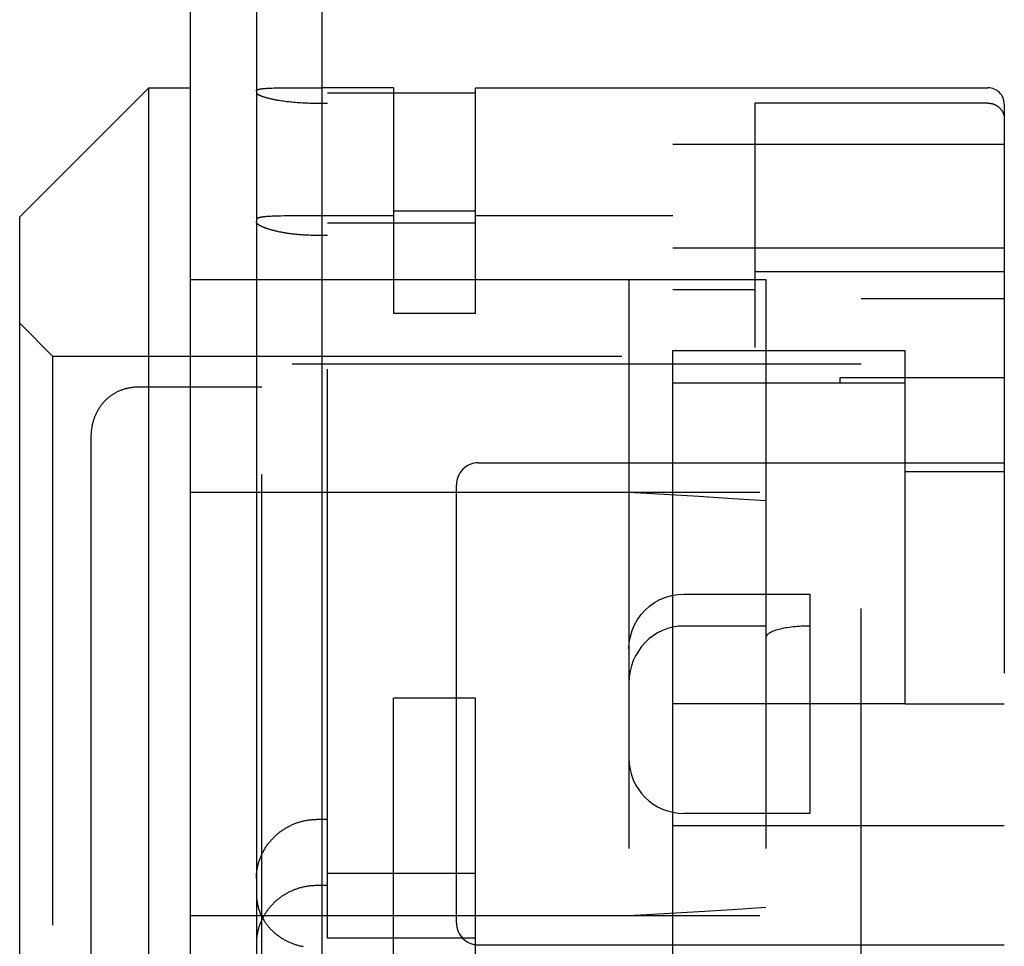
# Model space of a CAD drawing. Header units: inches. Extents: x 0 to 94.4, y 0 to 61.1.
# Tile 10 of 16: x 57.749 to 58.647, y 31.365 to 32.211. Entities that reach past the tile are written whole.
import ezdxf

# ---------------------------------------------------------------- set-up
doc = ezdxf.new("R2010")
doc.units = ezdxf.units.IN
doc.header["$LTSCALE"] = 5.194444
doc.header["$MEASUREMENT"] = 0
doc.linetypes.add('HIDDEN', pattern=[0.2, 0.1, -0.1])
doc.layers.get('0').update_dxf_attribs({"linetype": 'CONTINUOUS'})
doc.layers.add('02___PRT_ALL_AXES', color=7, linetype='CONTINUOUS')
doc.layers.add('DEFAULT_2', color=8, linetype='HIDDEN')

msp = doc.modelspace()

# ---------------------------------------------------------------- linework, layer by layer
at = {"color": 3, "linetype": 'Continuous'}
for p, q in [((57.90465, 30.05087), (57.90465, 38.99081)), ((58.02465, 30.56937), (58.02465, 38.48707))]:
    msp.add_line(p, q, dxfattribs=at)
at = {"color": 7, "linetype": 'Continuous'}
for p, q in [((57.96465, 38.99337), (57.96465, 30.05087)), ((57.74865, 32.03137), (57.86665, 32.14937)), ((57.86665, 31.02437), (57.86665, 32.14937)), ((57.86665, 32.14937), (57.90465, 32.14937)), ((57.973, 32.14878), (57.9739, 32.14884)), ((57.9739, 32.14884), (57.97484, 32.1489)), ((57.97484, 32.1489), (57.97582, 32.14895)), ((57.97582, 32.14895), (57.97685, 32.149)), ((57.97685, 32.149), (57.97791, 32.14905)), ((57.97791, 32.14905), (57.97901, 32.14909)), ((57.97901, 32.14909), (57.98073, 32.14914)), ((57.98073, 32.14914), (57.98253, 32.14919)), ((57.98253, 32.14919), (57.98505, 32.14924)), ((57.98505, 32.14924), (57.98769, 32.14928)), ((57.98769, 32.14928), (57.99188, 32.14932)), ((57.99188, 32.14932), (57.99705, 32.14935)), ((57.99705, 32.14935), (58.00486, 32.14937)), ((57.9758, 32.03184), (57.97482, 32.03177)), ((57.97683, 32.0319), (57.9758, 32.03184)), ((57.97789, 32.03196), (57.97683, 32.0319)), ((57.97899, 32.03201), (57.97789, 32.03196)), ((57.98012, 32.03206), (57.97899, 32.03201)), ((57.98129, 32.0321), (57.98012, 32.03206)), ((57.98312, 32.03216), (57.98129, 32.0321)), ((57.98502, 32.0322), (57.98312, 32.03216)), ((57.98699, 32.03224), (57.98502, 32.0322)), ((57.98973, 32.03229), (57.98699, 32.03224)), ((57.9933, 32.03232), (57.98973, 32.03229)), ((57.99933, 32.03236), (57.9933, 32.03232)), ((57.74865, 31.14237), (57.74865, 32.03137)), ((58.01078, 32.01469), (58.00918, 32.01477)), ((58.01238, 32.01462), (58.01078, 32.01469)), ((58.01399, 32.01456), (58.01238, 32.01462)), ((58.01561, 32.01452), (58.01399, 32.01456)), ((58.01722, 32.01449), (58.01561, 32.01452)), ((58.01884, 32.01448), (58.01722, 32.01449)), ((58.02465, 32.01448), (58.01884, 32.01448)), ((57.96465, 31.97437), (58.02465, 31.97437)), ((57.96465, 31.78009), (58.02465, 31.78009)), ((57.96465, 31.39366), (58.02465, 31.39366))]:
    msp.add_line(p, q, dxfattribs=at)
for points in [[(57.96465, 32.14668), (57.96466, 32.14676), (57.96468, 32.14684), (57.96471, 32.14692), (57.96475, 32.14699), (57.96481, 32.14707), (57.96488, 32.14715), (57.96496, 32.14722), (57.96505, 32.14729), (57.96516, 32.14736), (57.96528, 32.14743), (57.96541, 32.1475), (57.96555, 32.14756), (57.96571, 32.14763), (57.96588, 32.14769), (57.96606, 32.14775), (57.96625, 32.14782), (57.96645, 32.14787), (57.96667, 32.14793), (57.9669, 32.14799), (57.96714, 32.14804), (57.96739, 32.1481), (57.96766, 32.14815), (57.96793, 32.1482), (57.96822, 32.14825), (57.96852, 32.1483), (57.96883, 32.14835), (57.96915, 32.14839), (57.96949, 32.14844), (57.96983, 32.14848), (57.97019, 32.14852), (57.97056, 32.14856), (57.97094, 32.1486), (57.97133, 32.14864), (57.97173, 32.14868), (57.97214, 32.14871), (57.97256, 32.14875), (57.973, 32.14878)], [(58.00486, 32.14937), (58.01301, 32.14937), (58.01384, 32.14937), (58.01467, 32.14937), (58.0155, 32.14937), (58.01633, 32.14937), (58.02465, 32.14937)], [(57.97482, 32.03177), (57.97435, 32.03174), (57.97388, 32.0317), (57.97343, 32.03166), (57.97298, 32.03162), (57.97255, 32.03158), (57.97213, 32.03154), (57.97172, 32.03149), (57.97132, 32.03144), (57.97093, 32.0314), (57.97055, 32.03135), (57.97018, 32.0313), (57.96982, 32.03124), (57.96948, 32.03119), (57.96915, 32.03113), (57.96882, 32.03108), (57.96851, 32.03102), (57.96821, 32.03095), (57.96793, 32.03089), (57.96765, 32.03083), (57.96739, 32.03076), (57.96713, 32.03069), (57.96689, 32.03062), (57.96667, 32.03055), (57.96645, 32.03048), (57.96625, 32.0304), (57.96605, 32.03033), (57.96587, 32.03025), (57.96571, 32.03017), (57.96555, 32.03009), (57.96541, 32.03), (57.96528, 32.02992), (57.96516, 32.02983), (57.96505, 32.02974), (57.96496, 32.02965), (57.96488, 32.02956), (57.96481, 32.02946), (57.96475, 32.02937), (57.96471, 32.02927), (57.96468, 32.02917), (57.96466, 32.02907), (57.96465, 32.02897)], [(58.02465, 32.03237), (58.01632, 32.03237), (58.01549, 32.03237), (58.01466, 32.03237), (58.01383, 32.03237), (57.99933, 32.03236)], [(58.00918, 32.01477), (58.00759, 32.01487), (58.00679, 32.01492), (58.006, 32.01498), (58.00522, 32.01504), (58.00443, 32.0151), (58.00365, 32.01517), (58.00287, 32.01524), (58.00209, 32.01531), (58.00132, 32.01538), (58.00055, 32.01546), (57.99979, 32.01555), (57.99902, 32.01563), (57.99827, 32.01572), (57.99751, 32.01581), (57.99676, 32.0159), (57.99602, 32.016), (57.99528, 32.0161), (57.99454, 32.0162), (57.99381, 32.01631), (57.99308, 32.01642), (57.99236, 32.01653), (57.99165, 32.01664), (57.99094, 32.01676), (57.99024, 32.01688), (57.98954, 32.017), (57.98885, 32.01712), (57.98817, 32.01725), (57.98749, 32.01738), (57.98682, 32.01751), (57.98615, 32.01764), (57.9855, 32.01778), (57.98485, 32.01791), (57.9842, 32.01805), (57.98357, 32.01819), (57.98294, 32.01833), (57.98233, 32.01848), (57.98172, 32.01863), (57.98111, 32.01877), (57.98052, 32.01892), (57.97994, 32.01907), (57.97936, 32.01922), (57.97879, 32.01938), (57.97824, 32.01953), (57.97769, 32.01969), (57.97715, 32.01985), (57.97662, 32.02), (57.9761, 32.02016), (57.97559, 32.02032), (57.9751, 32.02048), (57.97461, 32.02064), (57.97413, 32.02081), (57.97366, 32.02097), (57.97321, 32.02113), (57.97276, 32.02129), (57.97233, 32.02146), (57.9719, 32.02162), (57.97149, 32.02178), (57.97109, 32.02195), (57.9707, 32.02211), (57.97032, 32.02228), (57.96995, 32.02244), (57.9696, 32.0226), (57.96925, 32.02277), (57.96892, 32.02293), (57.9686, 32.02309), (57.9683, 32.02325), (57.968, 32.02341), (57.96772, 32.02357), (57.96745, 32.02373), (57.96719, 32.02389), (57.96694, 32.02405), (57.96671, 32.02421), (57.96649, 32.02437), (57.96628, 32.02452), (57.96608, 32.02468), (57.9659, 32.02483), (57.96573, 32.02498), (57.96557, 32.02513), (57.96542, 32.02528), (57.96529, 32.02543), (57.96517, 32.02558), (57.96506, 32.02573), (57.96496, 32.02587), (57.96488, 32.02601), (57.96481, 32.02616), (57.96475, 32.0263), (57.96471, 32.02643), (57.96468, 32.02657), (57.96466, 32.02671), (57.96465, 32.02684)]]:
    msp.add_lwpolyline(points, dxfattribs=at)
at = {"layer": '02___PRT_ALL_AXES', "color": 8, "linetype": 'HIDDEN'}
for p, q in [((57.90465, 31.02437), (57.90465, 32.14937)), ((58.64715, 32.00311), (58.64715, 31.98119)), ((58.34465, 31.58687), (58.34465, 31.90951)), ((58.55665, 31.58687), (58.55665, 31.90951)), ((58.51665, 31.89687), (57.96965, 31.89687)), ((58.49715, 31.88438), (58.49715, 31.87997)), ((58.64715, 31.88438), (58.49715, 31.88438)), ((57.90465, 31.78009), (58.42965, 31.78009)), ((58.35465, 31.68687), (58.46965, 31.68687)), ((58.55665, 31.58687), (58.34465, 31.58687)), ((57.90465, 31.39366), (58.42965, 31.39366))]:
    msp.add_line(p, q, dxfattribs=at)
at = {"layer": 'DEFAULT_2', "color": 8, "linetype": 'HIDDEN'}
for p, q in [((58.08965, 32.14937), (58.02465, 32.14937)), ((58.08965, 32.14937), (58.08965, 31.94313)), ((58.16465, 31.94313), (58.16465, 32.14937)), ((58.16465, 32.14937), (58.63215, 32.14937)), ((58.34465, 31.22175), (58.34465, 32.14937)), ((58.02965, 31.37309), (58.02965, 32.14435)), ((58.16465, 32.14435), (58.02965, 32.14435)), ((57.98534, 32.13791), (57.98665, 32.1377)), ((57.98665, 32.1377), (57.988, 32.1375)), ((57.988, 32.1375), (57.98937, 32.1373)), ((57.98937, 32.1373), (57.99077, 32.13711)), ((57.99077, 32.13711), (57.99219, 32.13693)), ((57.99437, 32.13668), (57.99585, 32.13652)), ((57.99585, 32.13652), (57.99735, 32.13636)), ((57.99735, 32.13636), (57.99886, 32.13622)), ((57.99886, 32.13622), (58.0004, 32.13609)), ((58.0004, 32.13609), (58.00195, 32.13597)), ((58.00195, 32.13597), (58.00351, 32.13586)), ((58.00351, 32.13586), (58.00509, 32.13575)), ((58.00509, 32.13575), (58.00668, 32.13566)), ((58.00668, 32.13566), (58.00828, 32.13558)), ((58.00828, 32.13558), (58.00989, 32.13551)), ((58.00989, 32.13551), (58.0115, 32.13545)), ((58.0115, 32.13545), (58.01312, 32.1354)), ((58.01312, 32.1354), (58.01475, 32.13536)), ((58.01475, 32.13536), (58.01638, 32.13533)), ((58.01883, 32.13531), (58.02965, 32.13531)), ((58.41965, 31.91233), (58.41965, 32.13531)), ((58.63215, 32.13531), (58.41965, 32.13531)), ((58.64715, 32.13437), (58.64715, 30.22392)), ((58.34465, 32.09787), (58.64715, 32.09787)), ((58.08965, 32.03237), (58.02465, 32.03237)), ((58.16465, 32.03669), (58.08965, 32.03669)), ((58.34465, 32.03237), (58.16465, 32.03237)), ((58.02965, 32.02602), (58.16465, 32.02602)), ((58.02965, 32.01448), (58.02465, 32.01448)), ((58.34465, 32.0033), (58.41965, 32.0033)), ((58.41965, 32.00311), (58.64715, 32.00311)), ((58.64715, 31.98119), (58.41965, 31.98119)), ((57.90465, 31.97437), (57.96465, 31.97437)), ((58.02465, 31.97437), (58.42965, 31.97437)), ((58.30465, 31.97437), (58.30465, 31.19937)), ((58.42965, 31.97437), (58.42965, 31.19937)), ((58.34465, 31.96518), (58.41965, 31.96518)), ((58.51665, 31.15454), (58.51665, 31.95687)), ((58.51665, 31.95687), (58.64715, 31.95687)), ((58.16465, 31.94313), (58.08965, 31.94313)), ((57.74865, 31.93437), (57.77865, 31.90437)), ((58.34465, 31.90951), (58.55665, 31.90951)), ((57.77865, 31.90437), (57.77865, 31.26937)), ((57.77865, 31.90437), (58.42965, 31.90437)), ((57.96965, 31.27687), (57.96965, 31.89687)), ((58.34465, 31.87997), (58.55665, 31.87997)), ((57.83767, 31.87164), (57.83701, 31.8713)), ((57.83902, 31.87227), (57.83834, 31.87196)), ((57.84776, 31.87508), (57.84699, 31.87491)), ((57.96965, 31.876), (57.85671, 31.876)), ((57.81901, 31.85316), (57.81869, 31.85252)), ((57.81969, 31.85442), (57.81935, 31.8538)), ((57.82156, 31.85748), (57.82117, 31.85688)), ((57.81722, 31.84925), (57.81696, 31.84858)), ((57.81365, 31.83022), (57.81365, 31.34353)), ((58.16715, 31.80687), (58.64715, 31.80687)), ((58.55665, 31.7991), (58.64715, 31.7991)), ((57.90465, 31.78009), (57.96465, 31.78009)), ((58.02465, 31.78009), (58.30465, 31.78009)), ((58.14715, 31.38687), (58.14715, 31.78687)), ((58.46965, 31.68687), (58.46965, 31.48687)), ((58.42965, 31.65794), (58.35465, 31.65794)), ((58.08965, 31.09713), (58.08965, 31.59213)), ((58.16465, 31.59213), (58.08965, 31.59213)), ((58.16465, 31.09713), (58.16465, 31.59213)), ((58.55665, 31.58687), (58.64715, 31.58687)), ((58.46965, 31.48687), (58.35465, 31.48687)), ((58.02965, 31.48132), (58.01965, 31.48132)), ((58.34465, 31.47587), (58.64715, 31.47587)), ((58.02965, 31.43225), (58.16465, 31.43225)), ((58.02965, 31.42091), (58.01965, 31.42091)), ((57.90465, 31.39366), (57.96465, 31.39366)), ((58.02465, 31.39366), (58.30465, 31.39366)), ((57.96466, 31.36921), (57.96465, 31.36843)), ((58.16465, 31.37309), (58.02965, 31.37309)), ((58.16715, 31.36687), (58.64715, 31.36687))]:
    msp.add_line(p, q, dxfattribs=at)
for points in [[(57.96465, 32.145), (57.96466, 32.1449), (57.96468, 32.14479), (57.96471, 32.14468), (57.96475, 32.14457), (57.96481, 32.14446), (57.96488, 32.14435), (57.96496, 32.14424), (57.96506, 32.14413), (57.96516, 32.14401), (57.96528, 32.1439), (57.96542, 32.14378), (57.96556, 32.14366), (57.96572, 32.14354), (57.96589, 32.14342), (57.96607, 32.1433), (57.96627, 32.14318), (57.96648, 32.14306), (57.96669, 32.14294), (57.96693, 32.14281), (57.96717, 32.14269), (57.96743, 32.14257), (57.9677, 32.14244), (57.96798, 32.14232), (57.96827, 32.14219), (57.96857, 32.14206), (57.96889, 32.14194), (57.96922, 32.14181), (57.96956, 32.14168), (57.96991, 32.14155), (57.97028, 32.14143), (57.97065, 32.1413), (57.97104, 32.14117), (57.97143, 32.14104), (57.97184, 32.14091), (57.97226, 32.14079), (57.97269, 32.14066), (57.97314, 32.14053), (57.97359, 32.1404), (57.97405, 32.14028), (57.97452, 32.14015), (57.97501, 32.14003), (57.9755, 32.1399), (57.97601, 32.13978), (57.97652, 32.13965), (57.97705, 32.13953), (57.97758, 32.13941), (57.97812, 32.13928), (57.97868, 32.13916), (57.97924, 32.13904), (57.97981, 32.13892), (57.98039, 32.13881), (57.98098, 32.13869), (57.98158, 32.13858), (57.98218, 32.13846), (57.9828, 32.13835), (57.98342, 32.13824), (57.98405, 32.13813), (57.98534, 32.13791)], [(57.99219, 32.13693), (57.99291, 32.13684), (57.99437, 32.13668)], [(58.01638, 32.13533), (58.0172, 32.13532), (58.01883, 32.13531)], [(58.63215, 32.13531), (58.63247, 32.13531), (58.63279, 32.1353), (58.63311, 32.13528), (58.63342, 32.13526), (58.63374, 32.13523), (58.63406, 32.13519), (58.63437, 32.13515), (58.63469, 32.1351), (58.635, 32.13505), (58.63531, 32.13498), (58.63562, 32.13492), (58.63593, 32.13484), (58.63624, 32.13476), (58.63654, 32.13467), (58.63685, 32.13458), (58.63715, 32.13448), (58.63745, 32.13438), (58.63774, 32.13426), (58.63804, 32.13415), (58.63833, 32.13402), (58.63862, 32.13389), (58.6389, 32.13376), (58.63919, 32.13362), (58.63947, 32.13347), (58.63974, 32.13332), (58.64001, 32.13316), (58.64028, 32.13299), (58.64055, 32.13282), (58.64081, 32.13265), (58.64107, 32.13247), (58.64132, 32.13228), (58.64157, 32.13209), (58.64182, 32.1319), (58.64206, 32.1317), (58.6423, 32.13149), (58.64253, 32.13128), (58.64276, 32.13106), (58.64298, 32.13084), (58.6432, 32.13062), (58.64341, 32.13039), (58.64362, 32.13016), (58.64382, 32.12992), (58.64402, 32.12968), (58.64421, 32.12943), (58.6444, 32.12918), (58.64458, 32.12893), (58.64475, 32.12867), (58.64492, 32.12841), (58.64509, 32.12815), (58.64525, 32.12788), (58.6454, 32.12761), (58.64555, 32.12734), (58.64569, 32.12706), (58.64582, 32.12678), (58.64595, 32.1265), (58.64607, 32.12622), (58.64619, 32.12593), (58.6463, 32.12564), (58.6464, 32.12535), (58.64649, 32.12506), (58.64658, 32.12476), (58.64667, 32.12446), (58.64675, 32.12417), (58.64682, 32.12387), (58.64688, 32.12356), (58.64694, 32.12326), (58.64699, 32.12296), (58.64703, 32.12265), (58.64707, 32.12235), (58.6471, 32.12204), (58.64712, 32.12173), (58.64714, 32.12143), (58.64715, 32.12112), (58.64715, 32.12081)], [(57.8567, 31.876), (57.85585, 31.87599), (57.85501, 31.87596), (57.85418, 31.87592), (57.85335, 31.87586), (57.85253, 31.87579), (57.85171, 31.87571), (57.85091, 31.87561), (57.85011, 31.8755), (57.84931, 31.87537), (57.84853, 31.87523), (57.84775, 31.87508), (57.84698, 31.87491), (57.84622, 31.87473), (57.84546, 31.87454), (57.84472, 31.87434), (57.84398, 31.87412), (57.84325, 31.87389), (57.84252, 31.87365), (57.8418, 31.8734), (57.8411, 31.87313), (57.84039, 31.87286), (57.8397, 31.87257), (57.83901, 31.87227), (57.83834, 31.87196), (57.83767, 31.87164), (57.83701, 31.8713), (57.83635, 31.87096), (57.83571, 31.87061), (57.83507, 31.87024), (57.83444, 31.86986), (57.83382, 31.86948), (57.83321, 31.86908), (57.8326, 31.86868), (57.83201, 31.86826), (57.83142, 31.86783), (57.83084, 31.8674), (57.83027, 31.86695), (57.82971, 31.8665), (57.82916, 31.86604), (57.82861, 31.86556), (57.82808, 31.86508), (57.82755, 31.86459), (57.82703, 31.86409), (57.82653, 31.86358), (57.82603, 31.86307), (57.82554, 31.86254), (57.82506, 31.86201), (57.82459, 31.86147), (57.82413, 31.86092), (57.82367, 31.86036), (57.82323, 31.8598), (57.8228, 31.85923), (57.82238, 31.85865), (57.82196, 31.85807), (57.82156, 31.85747), (57.82117, 31.85688), (57.82078, 31.85627), (57.82041, 31.85566), (57.82004, 31.85504), (57.81969, 31.85442), (57.81935, 31.85379), (57.81901, 31.85316), (57.81869, 31.85252), (57.81838, 31.85188), (57.81807, 31.85123), (57.81778, 31.85057), (57.8175, 31.84991), (57.81722, 31.84925), (57.81696, 31.84858), (57.81671, 31.84791), (57.81647, 31.84723), (57.81623, 31.84655), (57.81601, 31.84587), (57.8158, 31.84518), (57.8156, 31.84449), (57.81541, 31.8438), (57.81522, 31.8431), (57.81505, 31.8424), (57.81489, 31.8417), (57.81474, 31.84099), (57.8146, 31.84029), (57.81447, 31.83958), (57.81434, 31.83886), (57.81423, 31.83815), (57.81413, 31.83743), (57.81404, 31.83671), (57.81396, 31.83599), (57.81389, 31.83527), (57.81382, 31.83455), (57.81377, 31.83382), (57.81373, 31.83309), (57.81369, 31.83236), (57.81367, 31.83163), (57.81366, 31.8309), (57.81365, 31.83022)], [(57.83636, 31.87096), (57.83571, 31.87061), (57.83507, 31.87024), (57.83444, 31.86987)], [(57.84398, 31.87412), (57.84325, 31.87389), (57.84252, 31.87365), (57.84181, 31.8734), (57.8411, 31.87313), (57.8404, 31.87286)], [(57.85172, 31.87571), (57.85091, 31.87561), (57.85011, 31.8755), (57.84932, 31.87537)], [(57.85502, 31.87596), (57.85418, 31.87592), (57.85335, 31.87586), (57.85253, 31.87579)], [(57.82554, 31.86254), (57.82506, 31.86201), (57.82459, 31.86147), (57.82413, 31.86092), (57.82368, 31.86037), (57.82323, 31.8598)], [(57.82861, 31.86557), (57.82808, 31.86508), (57.82755, 31.86459), (57.82704, 31.86409)], [(57.8326, 31.86868), (57.83201, 31.86826), (57.83142, 31.86784), (57.83084, 31.8674)], [(57.81838, 31.85188), (57.81807, 31.85123), (57.81778, 31.85057), (57.8175, 31.84992)], [(57.81647, 31.84724), (57.81623, 31.84656), (57.81601, 31.84587), (57.8158, 31.84519), (57.8156, 31.8445), (57.81541, 31.8438), (57.81522, 31.84311)], [(57.81396, 31.836), (57.81389, 31.83527), (57.81382, 31.83455), (57.81377, 31.83382), (57.81373, 31.8331), (57.81369, 31.83237)], [(57.81435, 31.83887), (57.81423, 31.83815), (57.81413, 31.83744)], [(57.81489, 31.8417), (57.81474, 31.841), (57.8146, 31.84029)], [(58.30465, 31.78009), (58.33677, 31.77821), (58.36831, 31.77634), (58.39927, 31.77448), (58.42965, 31.77265)], [(58.30465, 31.63714), (58.30496, 31.64275), (58.30589, 31.64825), (58.30747, 31.6537), (58.30964, 31.65894), (58.31239, 31.66386), (58.31564, 31.6684), (58.31932, 31.67247), (58.32343, 31.6761), (58.32801, 31.6793), (58.33295, 31.682), (58.3382, 31.68413), (58.34363, 31.68567), (58.3491, 31.68658), (58.35465, 31.68687)], [(57.96465, 31.42751), (57.96466, 31.4283), (57.96468, 31.42909), (57.96471, 31.42989), (57.96475, 31.43068), (57.96481, 31.43147), (57.96488, 31.43226), (57.96496, 31.43306), (57.96506, 31.43385), (57.96517, 31.43464), (57.96529, 31.43543), (57.96542, 31.43623), (57.96557, 31.43702), (57.96573, 31.43781), (57.9659, 31.43859), (57.96608, 31.43938), (57.96628, 31.44017), (57.96649, 31.44095), (57.96671, 31.44173), (57.96694, 31.44251), (57.96719, 31.44328), (57.96745, 31.44406), (57.96772, 31.44483), (57.968, 31.44559), (57.9683, 31.44636), (57.9686, 31.44712), (57.96892, 31.44787), (57.96926, 31.44862), (57.9696, 31.44937), (57.96995, 31.45012), (57.97032, 31.45085), (57.9707, 31.45159), (57.97109, 31.45232), (57.97149, 31.45304), (57.9719, 31.45376), (57.97233, 31.45447), (57.97276, 31.45518), (57.97321, 31.45588), (57.97366, 31.45657), (57.97413, 31.45726), (57.97461, 31.45794), (57.9751, 31.45862), (57.9756, 31.45928), (57.9761, 31.45994), (57.97662, 31.4606), (57.97715, 31.46124), (57.97769, 31.46188), (57.97824, 31.46251), (57.97879, 31.46313), (57.97936, 31.46374), (57.97994, 31.46435), (57.98052, 31.46494), (57.98111, 31.46553), (57.98172, 31.46611), (57.98233, 31.46668), (57.98294, 31.46724), (57.98357, 31.46779), (57.98421, 31.46833), (57.98485, 31.46886), (57.9855, 31.46938), (57.98615, 31.46989), (57.98682, 31.47039), (57.98749, 31.47088), (57.98817, 31.47136), (57.98885, 31.47183), (57.98954, 31.47229), (57.99024, 31.47274), (57.99094, 31.47318), (57.99165, 31.47361), (57.99237, 31.47402), (57.99309, 31.47443), (57.99381, 31.47482), (57.99454, 31.47521), (57.99528, 31.47558), (57.99602, 31.47594), (57.99676, 31.47629), (57.99751, 31.47663), (57.99827, 31.47696), (57.99902, 31.47727), (57.99979, 31.47757), (58.00055, 31.47787), (58.00132, 31.47815), (58.00209, 31.47842), (58.00287, 31.47867), (58.00365, 31.47892), (58.00443, 31.47915), (58.00522, 31.47938), (58.006, 31.47959), (58.00679, 31.47978), (58.00759, 31.47997), (58.00838, 31.48014), (58.00918, 31.48031), (58.00998, 31.48046), (58.01078, 31.4806), (58.01158, 31.48072), (58.01238, 31.48084), (58.01319, 31.48094), (58.01399, 31.48103), (58.0148, 31.48111), (58.01561, 31.48117), (58.01641, 31.48123), (58.01722, 31.48127), (58.01803, 31.4813), (58.01884, 31.48132), (58.01965, 31.48132)], [(58.01965, 31.42091), (58.01883, 31.4209), (58.01802, 31.42089), (58.0172, 31.42086), (58.01638, 31.42081), (58.01557, 31.42076), (58.01475, 31.42069), (58.01394, 31.42062), (58.01312, 31.42053), (58.01231, 31.42043), (58.0115, 31.42031), (58.01069, 31.42019), (58.00989, 31.42005), (58.00908, 31.4199), (58.00828, 31.41974), (58.00748, 31.41957), (58.00668, 31.41939), (58.00588, 31.41919), (58.00509, 31.41899), (58.0043, 31.41877), (58.00351, 31.41854), (58.00273, 31.4183), (58.00195, 31.41804), (58.00117, 31.41778), (58.0004, 31.4175), (57.99963, 31.41722), (57.99886, 31.41692), (57.9981, 31.41661), (57.99735, 31.41629), (57.9966, 31.41596), (57.99585, 31.41561), (57.99511, 31.41526), (57.99437, 31.4149), (57.99364, 31.41452), (57.99291, 31.41413), (57.99219, 31.41374), (57.99148, 31.41333), (57.99077, 31.41291), (57.99007, 31.41248), (57.98937, 31.41204), (57.98868, 31.4116), (57.988, 31.41114), (57.98732, 31.41067), (57.98665, 31.41019), (57.98599, 31.4097), (57.98534, 31.4092), (57.98469, 31.40869), (57.98405, 31.40818), (57.98342, 31.40765), (57.9828, 31.40712), (57.98218, 31.40657), (57.98158, 31.40602), (57.98098, 31.40546), (57.98039, 31.40489), (57.97981, 31.40431), (57.97924, 31.40372), (57.97868, 31.40312), (57.97812, 31.40252), (57.97758, 31.40191), (57.97705, 31.40129), (57.97652, 31.40066), (57.97601, 31.40003), (57.9755, 31.39939), (57.97501, 31.39874), (57.97452, 31.39808), (57.97405, 31.39742), (57.97359, 31.39675), (57.97314, 31.39608), (57.97269, 31.3954), (57.97226, 31.39471), (57.97184, 31.39402), (57.97143, 31.39332), (57.97104, 31.39262), (57.97065, 31.39191), (57.97028, 31.3912), (57.96991, 31.39048), (57.96956, 31.38976), (57.96922, 31.38903), (57.96889, 31.3883), (57.96857, 31.38757), (57.96827, 31.38683), (57.96798, 31.38608), (57.9677, 31.38534), (57.96743, 31.38459), (57.96717, 31.38384), (57.96693, 31.38308), (57.96669, 31.38232), (57.96648, 31.38156), (57.96627, 31.3808), (57.96607, 31.38003), (57.96589, 31.37927), (57.96572, 31.3785), (57.96556, 31.37773), (57.96542, 31.37696), (57.96528, 31.37618), (57.96516, 31.37541), (57.96506, 31.37464), (57.96496, 31.37386), (57.96488, 31.37308), (57.96481, 31.37231), (57.96475, 31.37153), (57.96471, 31.37076), (57.96468, 31.36998), (57.96466, 31.36921)], [(57.96465, 31.41346), (57.96466, 31.41269), (57.96468, 31.41192), (57.96471, 31.41115), (57.96475, 31.41038), (57.96481, 31.40962), (57.96488, 31.40885), (57.96496, 31.40809), (57.96505, 31.40733), (57.96516, 31.40658), (57.96528, 31.40582), (57.96541, 31.40507), (57.96555, 31.40432), (57.96571, 31.40358), (57.96587, 31.40283), (57.96605, 31.40209), (57.96625, 31.40136), (57.96645, 31.40062), (57.96667, 31.39989), (57.96689, 31.39917), (57.96713, 31.39845), (57.96739, 31.39773), (57.96765, 31.39702), (57.96793, 31.39631), (57.96821, 31.3956), (57.96851, 31.3949), (57.96882, 31.39421), (57.96915, 31.39352), (57.96948, 31.39283), (57.96982, 31.39216), (57.97018, 31.39148), (57.97055, 31.39081), (57.97093, 31.39015), (57.97132, 31.38949), (57.97172, 31.38884), (57.97213, 31.3882), (57.97255, 31.38756), (57.97299, 31.38692), (57.97343, 31.3863), (57.97388, 31.38568), (57.97435, 31.38507), (57.97482, 31.38446), (57.97531, 31.38386), (57.97581, 31.38327), (57.97631, 31.38268), (57.97683, 31.3821), (57.97735, 31.38153), (57.97789, 31.38097), (57.97843, 31.38041), (57.97899, 31.37987), (57.97955, 31.37933), (57.98012, 31.37879), (57.9807, 31.37827), (57.9813, 31.37775), (57.9819, 31.37725), (57.9825, 31.37675), (57.98312, 31.37626), (57.98375, 31.37577), (57.98438, 31.3753), (57.98502, 31.37484), (57.98567, 31.37438), (57.98633, 31.37393), (57.98699, 31.37349), (57.98767, 31.37307), (57.98835, 31.37265), (57.98904, 31.37224), (57.98973, 31.37183), (57.99043, 31.37144), (57.99114, 31.37106), (57.99185, 31.37069), (57.99258, 31.37032), (57.9933, 31.36997), (57.99404, 31.36963), (57.99478, 31.36929), (57.99552, 31.36897), (57.99627, 31.36866), (57.99703, 31.36835), (57.99779, 31.36806), (57.99856, 31.36778), (57.99933, 31.3675), (58.0001, 31.36724), (58.00088, 31.36699), (58.00167, 31.36675), (58.00246, 31.36652), (58.00325, 31.36629), (58.00405, 31.36608), (58.00485, 31.36588), (58.00565, 31.36569), (58.00646, 31.36552), (58.00727, 31.36535)], [(58.30465, 31.39366), (58.33675, 31.39554), (58.36828, 31.39741), (58.39925, 31.39926), (58.42965, 31.4011)]]:
    msp.add_lwpolyline(points, dxfattribs=at)
for centre, radius, start, end in [((58.63215, 32.13437), 0.015, 0, 90), ((58.16715, 31.78687), 0.02, 90, 180), ((58.35465, 31.53687), 0.05, 180, 270), ((58.16715, 31.38687), 0.02, 180, 270)]:
    msp.add_arc(centre, radius, start, end, dxfattribs=at)
for centre, major_axis, ratio, start_param, end_param in [((58.35465, 31.60617), (0, -0.05176), 0.965926, 3.141593, 4.712389), ((58.46965, 31.64722), (0.04, 0), 0.267949, 1.570796, 3.141593)]:
    msp.add_ellipse(centre, major_axis=major_axis, ratio=ratio, start_param=start_param, end_param=end_param, dxfattribs=at)

doc.saveas('drawing.dxf')
